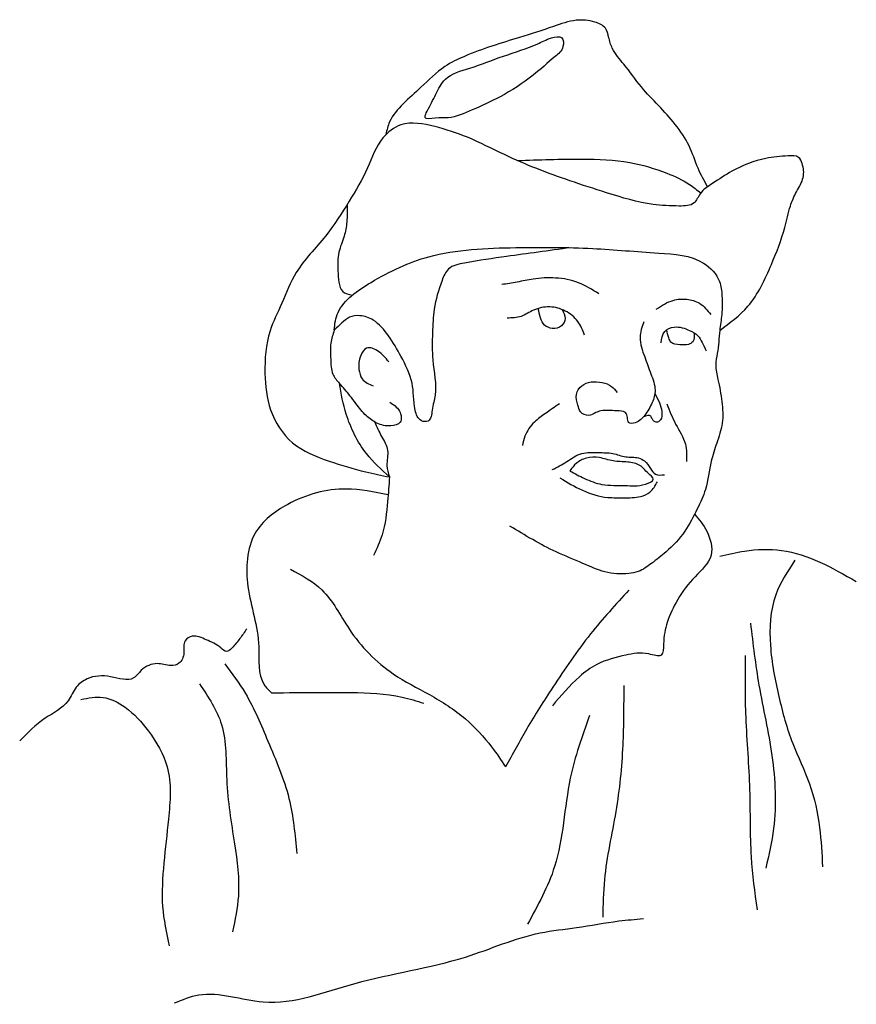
# Model space of a CAD drawing. Header units: inches. Extents: x 6.36 to 10.8, y 6.87 to 12.1.
import ezdxf

# ---------------------------------------------------------------- set-up
doc = ezdxf.new("R2010")
doc.units = ezdxf.units.IN
doc.header["$MEASUREMENT"] = 0
doc.layers.add('profile', color=3, linetype='Continuous')

msp = doc.modelspace()

# ---------------------------------------------------------------- linework, layer by layer
at = {"layer": 'profile'}
for p, q in [((8.5166, 11.605), (8.5212, 11.6137)), ((9.2806, 9.706), (9.2794, 9.7028))]:
    msp.add_line(p, q, dxfattribs=at)
for points, knots in [([(10.0095, 11.2122), (9.9919, 11.2444), (9.9537, 11.3145), (9.9167, 11.4347), (9.8408, 11.5456), (9.7502, 11.6445), (9.6512, 11.7444), (9.5789, 11.8519), (9.5041, 11.9324), (9.4857, 12.0024), (9.4717, 12.0633), (9.3998, 12.0945), (9.3034, 12.1034), (9.1711, 12.0552), (8.9741, 11.9934), (8.7773, 11.9342), (8.5969, 11.8482), (8.4982, 11.7481), (8.3951, 11.6571), (8.321, 11.5751), (8.3072, 11.5128), (8.302, 11.4897)], [0, 0, 0, 0, 0.110015, 0.238978, 0.374377, 0.508341, 0.642168, 0.7942, 0.899173, 0.962008, 1.011455, 1.076334, 1.175259, 1.30122, 1.489848, 1.798671, 1.916076, 2.084367, 2.214061, 2.333444, 2.403528, 2.403528, 2.403528, 2.403528]), ([(8.5212, 11.6137), (8.5366, 11.6434), (8.5662, 11.7005), (8.6182, 11.8066), (8.7671, 11.8441), (8.9236, 11.9089), (9.0786, 11.9538), (9.1669, 12.0018), (9.244, 12.0175), (9.2484, 11.943), (9.1771, 11.8853), (9.0731, 11.7896), (8.9224, 11.6934), (8.7729, 11.6251), (8.6501, 11.5719), (8.5775, 11.5811), (8.5004, 11.5666), (8.5127, 11.5956), (8.5166, 11.605)], [0, 0, 0, 0, 0.101197, 0.195051, 0.337661, 0.526767, 0.720753, 0.799542, 0.854497, 0.901092, 0.968347, 1.121131, 1.330823, 1.494015, 1.628168, 1.698545, 1.751484, 1.776501, 1.776501, 1.776501, 1.776501]), ([(10.0742, 10.4498), (10.1278, 10.4892), (10.251, 10.5797), (10.3449, 10.7862), (10.4163, 10.9654), (10.4427, 11.1003), (10.4799, 11.1872), (10.5256, 11.2571), (10.5189, 11.3238), (10.4941, 11.3796), (10.4124, 11.3753), (10.2971, 11.3657), (10.1558, 11.311), (10.0478, 11.2361), (9.9702, 11.1886), (9.9419, 11.1103), (9.835, 11.1096), (9.6843, 11.1154), (9.4882, 11.1755), (9.225, 11.2603), (8.9766, 11.355), (8.7468, 11.4765), (8.5659, 11.5351), (8.3964, 11.5671), (8.2598, 11.4639), (8.2085, 11.3015), (8.1034, 11.1294), (7.9846, 10.9384), (7.8239, 10.7847), (7.7556, 10.5984), (7.6681, 10.4296), (7.6532, 10.2312), (7.6756, 10.0196), (7.7952, 9.8338), (7.9962, 9.7534), (8.1706, 9.7025), (8.2791, 9.6801), (8.321, 9.6714)], [0, 0, 0, 0, 0.19669, 0.45224, 0.660283, 0.778273, 0.861065, 0.944968, 1.018541, 1.056301, 1.111301, 1.231735, 1.423658, 1.545863, 1.6308, 1.689602, 1.77014, 1.909081, 2.164339, 2.368635, 2.743324, 2.959842, 3.143015, 3.322697, 3.439642, 3.619539, 3.821494, 4.044648, 4.293581, 4.473536, 4.633055, 4.860239, 5.056572, 5.266152, 5.482615, 5.686576, 5.814597, 5.814597, 5.814597, 5.814597]), ([(9.0004, 11.3512), (9.1149, 11.3557), (9.3136, 11.3634), (9.5829, 11.3534), (9.7735, 11.2965), (9.9003, 11.2388), (9.9545, 11.1949), (9.9737, 11.1793)], [0, 0, 0, 0, 0.344172, 0.597373, 0.802733, 0.937337, 1.011474, 1.011474, 1.011474, 1.011474]), ([(8.0959, 11.1179), (8.0966, 11.0869), (8.0977, 11.0302), (8.082, 10.9445), (8.0456, 10.8631), (8.0464, 10.7776), (8.05, 10.7093), (8.0661, 10.6477), (8.1044, 10.6406), (8.1239, 10.637)], [0, 0, 0, 0, 0.0926532, 0.1700174, 0.2592929, 0.3571527, 0.4189124, 0.4716717, 0.5263083, 0.5263083, 0.5263083, 0.5263083]), ([(8.0282, 10.4513), (8.0296, 10.4844), (8.0485, 10.5918), (8.2539, 10.7318), (8.5615, 10.8765), (8.9747, 10.8919), (9.3823, 10.8909), (9.7108, 10.8605), (9.9644, 10.8484), (10.0773, 10.7287), (10.0887, 10.6259), (10.0876, 10.5392), (10.0785, 10.4781), (10.0742, 10.4498)], [0.854928, 0.854928, 0.854928, 0.854928, 0.953527, 1.191002, 1.526321, 1.990991, 2.399632, 2.750713, 2.994993, 3.12448, 3.200085, 3.29938, 3.385021, 3.385021, 3.385021, 3.385021]), ([(9.2817, 10.8888), (9.1677, 10.8731), (8.9783, 10.8471), (8.769, 10.8173), (8.6305, 10.7906), (8.587, 10.6854), (8.5555, 10.5744), (8.5487, 10.4303), (8.5452, 10.2797), (8.5783, 10.136), (8.5462, 10.038), (8.5419, 9.9616), (8.4748, 9.9668), (8.446, 10.0558), (8.4534, 10.1742), (8.4064, 10.265), (8.3821, 10.312)], [0, 0, 0, 0, 0.34209, 0.56813, 0.658707, 0.729103, 0.886962, 1.012203, 1.156821, 1.344292, 1.42509, 1.487279, 1.521922, 1.587445, 1.731525, 1.885755, 1.885755, 1.885755, 1.885755]), ([(9.4333, 10.6441), (9.3982, 10.6661), (9.3276, 10.7103), (9.2044, 10.7323), (9.0938, 10.7264), (8.9998, 10.7055), (8.9442, 10.6969), (8.9171, 10.6927)], [0, 0, 0, 0, 0.1233061, 0.2478047, 0.3676754, 0.4538566, 0.536308, 0.536308, 0.536308, 0.536308]), ([(9.7378, 10.5627), (9.7667, 10.5813), (9.816, 10.6129), (9.8992, 10.6198), (9.9756, 10.598), (10.009, 10.5564), (10.0271, 10.5338)], [0, 0, 0, 0, 0.1011956, 0.1727634, 0.2443264, 0.32905, 0.32905, 0.32905, 0.32905]), ([(9.3565, 10.4251), (9.3466, 10.4503), (9.326, 10.5028), (9.2575, 10.558), (9.1715, 10.5814), (9.0879, 10.5636), (9.0219, 10.5174), (8.9715, 10.5156), (8.9463, 10.5147)], [0, 0, 0, 0, 0.0801281, 0.1668755, 0.2525239, 0.3398903, 0.4139847, 0.4879401, 0.4879401, 0.4879401, 0.4879401]), ([(9.2371, 10.5606), (9.2455, 10.5452), (9.2611, 10.5163), (9.237, 10.4661), (9.1868, 10.4551), (9.1407, 10.4738), (9.12, 10.5183), (9.114, 10.5493), (9.1108, 10.566)], [0, 0, 0, 0, 0.0499488, 0.0936578, 0.1444013, 0.1888028, 0.232577, 0.2840074, 0.2840074, 0.2840074, 0.2840074]), ([(8.3821, 10.312), (8.3613, 10.3488), (8.3215, 10.4192), (8.2513, 10.5037), (8.171, 10.5321), (8.1079, 10.5248), (8.0664, 10.4883), (8.0413, 10.464), (8.0282, 10.4513)], [0, 0, 0, 0, 0.1274257, 0.2437038, 0.3180094, 0.3742059, 0.4246104, 0.4796084, 0.4796084, 0.4796084, 0.4796084]), ([(9.6713, 10.4956), (9.6616, 10.4683), (9.6398, 10.4061), (9.6758, 10.3113), (9.707, 10.2212), (9.7397, 10.1396), (9.7177, 10.0612), (9.6803, 10.0016), (9.6421, 9.9578), (9.5843, 9.9525), (9.5872, 9.9888), (9.5736, 10.0232), (9.512, 10.0205), (9.4614, 10.0293), (9.4123, 10.0131), (9.3784, 9.9898), (9.3317, 10.012), (9.3199, 10.0591), (9.3049, 10.1095), (9.3389, 10.16), (9.3929, 10.1806), (9.4486, 10.175), (9.5008, 10.1584), (9.5202, 10.1314), (9.5291, 10.1191)], [0, 0, 0, 0, 0.0847, 0.192394, 0.287872, 0.378017, 0.444576, 0.522876, 0.586792, 0.623113, 0.649464, 0.677855, 0.724699, 0.808219, 0.837269, 0.877744, 0.924465, 0.963371, 1.020615, 1.073881, 1.127393, 1.186786, 1.239978, 1.284349, 1.284349, 1.284349, 1.284349]), ([(9.764, 10.3835), (9.7666, 10.4059), (9.7715, 10.4481), (9.8433, 10.4769), (9.9053, 10.4553), (9.9594, 10.4263), (9.983, 10.3835), (9.9959, 10.3561), (10.0027, 10.3417)], [0, 0, 0, 0, 0.0626497, 0.1182054, 0.2025209, 0.2539968, 0.2973276, 0.3453604, 0.3453604, 0.3453604, 0.3453604]), ([(8.0282, 10.4513), (8.0203, 10.4281), (8.0032, 10.3781), (8.0106, 10.2992), (8.0096, 10.22), (8.042, 10.1837), (8.0557, 10.1683)], [0, 0, 0, 0, 0.0724714, 0.1564836, 0.2375408, 0.29783, 0.29783, 0.29783, 0.29783]), ([(10.0742, 10.4498), (10.0712, 10.409), (10.0666, 10.348), (10.048, 10.2614), (10.0694, 10.1759), (10.0875, 10.0738), (10.0955, 9.957), (10.0594, 9.8536), (10.0211, 9.7392), (10.0098, 9.6162), (9.9522, 9.4944), (9.8919, 9.3767), (9.804, 9.2813), (9.7168, 9.2159), (9.6533, 9.168), (9.5666, 9.1527), (9.4634, 9.1601), (9.3396, 9.2176), (9.1655, 9.2861), (9.0407, 9.3617), (8.9603, 9.4104)], [0, 0, 0, 0, 0.123202, 0.183619, 0.262189, 0.382319, 0.497524, 0.606755, 0.707022, 0.859612, 0.971785, 1.107978, 1.255843, 1.354544, 1.437002, 1.488576, 1.615098, 1.740323, 1.895207, 2.176508, 2.176508, 2.176508, 2.176508]), ([(9.9365, 10.4378), (9.9388, 10.4195), (9.9424, 10.3914), (9.9026, 10.3695), (9.8636, 10.3743), (9.8164, 10.3768), (9.8018, 10.4166), (9.7957, 10.4383), (9.7917, 10.4522)], [0, 0, 0, 0, 0.0489918, 0.0753189, 0.1213965, 0.1708554, 0.1958056, 0.2398979, 0.2398979, 0.2398979, 0.2398979]), ([(8.3176, 10.2831), (8.3009, 10.3032), (8.2715, 10.3386), (8.1983, 10.3705), (8.16, 10.3076), (8.1544, 10.2503), (8.1725, 10.1817), (8.212, 10.1643), (8.2344, 10.1545)], [0, 0, 0, 0, 0.0810126, 0.1426968, 0.1929337, 0.2672593, 0.3203435, 0.3895631, 0.3895631, 0.3895631, 0.3895631]), ([(8.321, 9.6714), (8.2778, 9.7107), (8.1765, 9.8029), (8.0896, 9.9833), (8.0641, 10.1125), (8.0557, 10.1683)], [0, 0, 0, 0, 0.1742863, 0.4090948, 0.5788361, 0.5788361, 0.5788361, 0.5788361]), ([(8.3223, 10.0682), (8.342, 10.0557), (8.3787, 10.0324), (8.3923, 9.9537), (8.3179, 9.9365), (8.2552, 9.9517), (8.1907, 9.9973), (8.15, 10.0527), (8.1047, 10.112), (8.0746, 10.1466), (8.0557, 10.1683)], [0, 0, 0, 0, 0.0695278, 0.129449, 0.1822064, 0.2584555, 0.325994, 0.4123881, 0.4638693, 0.5499744, 0.5499744, 0.5499744, 0.5499744]), ([(9.7301, 10.1153), (9.739, 10.0989), (9.7557, 10.0681), (9.7679, 10.0208), (9.77, 9.9766), (9.7362, 9.9554), (9.7159, 9.9744), (9.7085, 10.0047), (9.6853, 9.9963), (9.6694, 9.9905)], [0, 0, 0, 0, 0.0554631, 0.1041441, 0.1491031, 0.1750293, 0.2009169, 0.2189916, 0.2583822, 0.2583822, 0.2583822, 0.2583822]), ([(9.2236, 10.0603), (9.1987, 10.0428), (9.1538, 10.0113), (9.0837, 9.963), (9.0403, 9.9016), (9.0307, 9.8549), (9.0272, 9.8378)], [0, 0, 0, 0, 0.0913289, 0.1646579, 0.2549013, 0.3070488, 0.3070488, 0.3070488, 0.3070488]), ([(9.7936, 10.0596), (9.8078, 10.0234), (9.8366, 9.9505), (9.9, 9.8565), (9.899, 9.7848), (9.8986, 9.7535)], [0, 0, 0, 0, 0.1170656, 0.2359953, 0.3278386, 0.3278386, 0.3278386, 0.3278386]), ([(8.2418, 9.9635), (8.2534, 9.9377), (8.2759, 9.8877), (8.3232, 9.8144), (8.2999, 9.7373), (8.3146, 9.6913), (8.321, 9.6714)], [0, 0, 0, 0, 0.0858709, 0.1660674, 0.2472006, 0.3089262, 0.3089262, 0.3089262, 0.3089262]), ([(9.1848, 9.7103), (9.211, 9.7237), (9.2636, 9.7509), (9.3386, 9.8063), (9.427, 9.7992), (9.5058, 9.8017), (9.5737, 9.7724), (9.6335, 9.7796), (9.682, 9.7558), (9.7044, 9.7202), (9.7325, 9.6779), (9.7643, 9.6814), (9.7816, 9.6833)], [0, 0, 0, 0, 0.0887742, 0.178942, 0.2679451, 0.3442728, 0.4147108, 0.4832489, 0.5187312, 0.5695174, 0.6099619, 0.6576795, 0.6576795, 0.6576795, 0.6576795]), ([(9.2794, 9.7028), (9.3048, 9.6894), (9.3591, 9.6605), (9.4555, 9.6222), (9.5713, 9.6297), (9.6518, 9.6186), (9.7384, 9.6557), (9.6852, 9.6967), (9.6543, 9.7388), (9.5817, 9.7542), (9.5087, 9.7513), (9.4382, 9.7782), (9.3682, 9.7763), (9.3125, 9.749), (9.2905, 9.7193), (9.2806, 9.706)], [0, 0, 0, 0, 0.0863402, 0.1845831, 0.3081221, 0.4157995, 0.4641136, 0.5053616, 0.5649161, 0.6329143, 0.7100779, 0.7861383, 0.8544343, 0.9148092, 0.9642142, 0.9642142, 0.9642142, 0.9642142]), ([(8.321, 9.6714), (8.318, 9.6282), (8.3109, 9.5251), (8.2949, 9.3811), (8.2535, 9.2901), (8.2371, 9.2541)], [0, 0, 0, 0, 0.1303098, 0.3105211, 0.4288157, 0.4288157, 0.4288157, 0.4288157]), ([(9.2261, 9.6659), (9.2649, 9.6427), (9.3438, 9.5955), (9.4616, 9.5584), (9.5668, 9.5623), (9.6439, 9.5595), (9.7114, 9.5893), (9.7321, 9.6254), (9.7435, 9.6453)], [0, 0, 0, 0, 0.1356299, 0.2757967, 0.3615131, 0.450615, 0.5052628, 0.5722053, 0.5722053, 0.5722053, 0.5722053]), ([(8.3141, 9.5767), (8.2402, 9.5918), (8.0601, 9.6286), (7.8012, 9.5577), (7.5654, 9.3769), (7.5511, 9.0661), (7.6464, 8.8213), (7.6168, 8.6014), (7.6802, 8.5391), (7.6942, 8.5253)], [0, 0, 0, 0, 0.224281, 0.546224, 0.776957, 1.062051, 1.387974, 1.591123, 1.648801, 1.648801, 1.648801, 1.648801]), ([(9.9416, 9.4747), (9.9648, 9.4463), (10.015, 9.3847), (10.0531, 9.2434), (9.935, 9.14), (9.8514, 9.0295), (9.7914, 8.9026), (9.7749, 8.8116), (9.775, 8.7053), (9.6715, 8.7462), (9.5657, 8.7231), (9.4317, 8.6919), (9.3019, 8.5922), (9.2316, 8.51), (9.1858, 8.4565)], [0, 0, 0, 0, 0.111225, 0.241043, 0.383929, 0.535992, 0.669414, 0.785757, 0.84617, 0.912073, 1.033568, 1.19532, 1.308112, 1.51912, 1.51912, 1.51912, 1.51912]), ([(10.0743, 9.2506), (10.118, 9.2608), (10.2254, 9.2859), (10.485, 9.2954), (10.6716, 9.1892), (10.7997, 9.1163)], [0, 0, 0, 0, 0.1345413, 0.3312404, 0.7609951, 0.7609951, 0.7609951, 0.7609951]), ([(10.474, 9.2287), (10.4349, 9.1697), (10.3453, 9.0347), (10.333, 8.7722), (10.3841, 8.5102), (10.4508, 8.2615), (10.5615, 8.0434), (10.6087, 7.8195), (10.6168, 7.6711), (10.6205, 7.6019)], [0, 0, 0, 0, 0.209409, 0.47935, 0.755503, 1.014192, 1.247612, 1.485403, 1.693466, 1.693466, 1.693466, 1.693466]), ([(7.7949, 9.1813), (7.8552, 9.149), (7.9912, 9.0764), (8.1097, 8.8321), (8.3014, 8.6343), (8.5377, 8.5176), (8.7235, 8.3999), (8.8521, 8.2598), (8.9138, 8.1674), (8.9379, 8.1313)], [0, 0, 0, 0, 0.200646, 0.451762, 0.787102, 1.008168, 1.239372, 1.442707, 1.572777, 1.572777, 1.572777, 1.572777]), ([(9.592, 9.0704), (9.5225, 8.9945), (9.375, 8.8333), (9.2033, 8.5798), (9.0523, 8.3442), (8.9744, 8.1993), (8.9379, 8.1313)], [0, 0, 0, 0, 0.308312, 0.654839, 0.916209, 1.14792, 1.14792, 1.14792, 1.14792]), ([(10.2379, 8.8952), (10.2508, 8.785), (10.2785, 8.5487), (10.3641, 8.1924), (10.3795, 7.86), (10.3352, 7.6639), (10.3193, 7.5937)], [0, 0, 0, 0, 0.332469, 0.712992, 1.099457, 1.314831, 1.314831, 1.314831, 1.314831]), ([(7.5639, 8.8656), (7.5514, 8.8478), (7.5262, 8.8117), (7.4951, 8.772), (7.4547, 8.7338), (7.4116, 8.7825), (7.3528, 8.8019), (7.2849, 8.8377), (7.2216, 8.8003), (7.237, 8.7378), (7.2128, 8.6782), (7.1493, 8.6642), (7.0826, 8.6916), (7.007, 8.6584), (6.9533, 8.5761), (6.8365, 8.6214), (6.7295, 8.6148), (6.6492, 8.5566), (6.6124, 8.4548), (6.4777, 8.3916), (6.3999, 8.3127), (6.3577, 8.27)], [0, 0, 0, 0, 0.064145, 0.130045, 0.164223, 0.200739, 0.289115, 0.365684, 0.409701, 0.474161, 0.536039, 0.579868, 0.653169, 0.744718, 0.801999, 0.924383, 1.049877, 1.122119, 1.206908, 1.359832, 1.540357, 1.540357, 1.540357, 1.540357]), ([(7.4469, 8.6795), (7.4851, 8.6279), (7.579, 8.501), (7.6806, 8.2543), (7.8012, 7.9772), (7.8196, 7.7703), (7.8284, 7.672)], [0, 0, 0, 0, 0.191894, 0.472078, 0.796866, 1.091071, 1.091071, 1.091071, 1.091071]), ([(10.2097, 8.7233), (10.2089, 8.6139), (10.2071, 8.3761), (10.2405, 8.0205), (10.231, 7.6781), (10.2599, 7.4665), (10.2727, 7.373)], [0, 0, 0, 0, 0.328105, 0.713069, 1.070123, 1.352735, 1.352735, 1.352735, 1.352735]), ([(7.3125, 8.5726), (7.3592, 8.5028), (7.4616, 8.3498), (7.4463, 8.0441), (7.4962, 7.7466), (7.5339, 7.4738), (7.5011, 7.3195), (7.4878, 7.2567)], [0, 0, 0, 0, 0.246018, 0.539363, 0.882011, 1.161083, 1.352575, 1.352575, 1.352575, 1.352575]), ([(7.6942, 8.5253), (7.7792, 8.5259), (7.9206, 8.5269), (8.152, 8.5283), (8.3406, 8.5205), (8.4652, 8.4818), (8.5031, 8.47)], [0, 0, 0, 0, 0.2548436, 0.4237813, 0.695714, 0.8144644, 0.8144644, 0.8144644, 0.8144644]), ([(9.5645, 8.5633), (9.5646, 8.458), (9.5649, 8.2345), (9.5298, 7.8898), (9.4586, 7.5894), (9.4545, 7.4002), (9.453, 7.3335)], [0, 0, 0, 0, 0.315601, 0.670246, 1.037221, 1.236987, 1.236987, 1.236987, 1.236987]), ([(6.6832, 8.4902), (6.7225, 8.4979), (6.8048, 8.5139), (6.9376, 8.4455), (7.0523, 8.3167), (7.1712, 8.1182), (7.15, 7.8667), (7.1218, 7.6234), (7.1058, 7.3957), (7.1362, 7.2506), (7.1508, 7.1811)], [0, 0, 0, 0, 0.117368, 0.245138, 0.422581, 0.636253, 0.914646, 1.149525, 1.379833, 1.592225, 1.592225, 1.592225, 1.592225]), ([(9.3833, 8.4055), (9.3442, 8.2955), (9.2516, 8.0356), (9.2418, 7.6366), (9.1088, 7.3962), (9.0536, 7.2964)], [0, 0, 0, 0, 0.349404, 0.825511, 1.163949, 1.163949, 1.163949, 1.163949]), ([(7.1799, 6.8781), (7.2223, 6.8958), (7.3725, 6.9582), (7.7049, 6.8259), (8.1703, 7.0158), (8.6707, 7.0794), (9.0461, 7.2498), (9.326, 7.2768), (9.507, 7.3125), (9.6259, 7.3225), (9.6692, 7.3261)], [0, 0, 0, 0, 0.135121, 0.478933, 0.976959, 1.579561, 1.997069, 2.192213, 2.419595, 2.54997, 2.54997, 2.54997, 2.54997])]:
    msp.add_open_spline(points, degree=3, knots=knots, dxfattribs=at)

doc.saveas('drawing.dxf')
